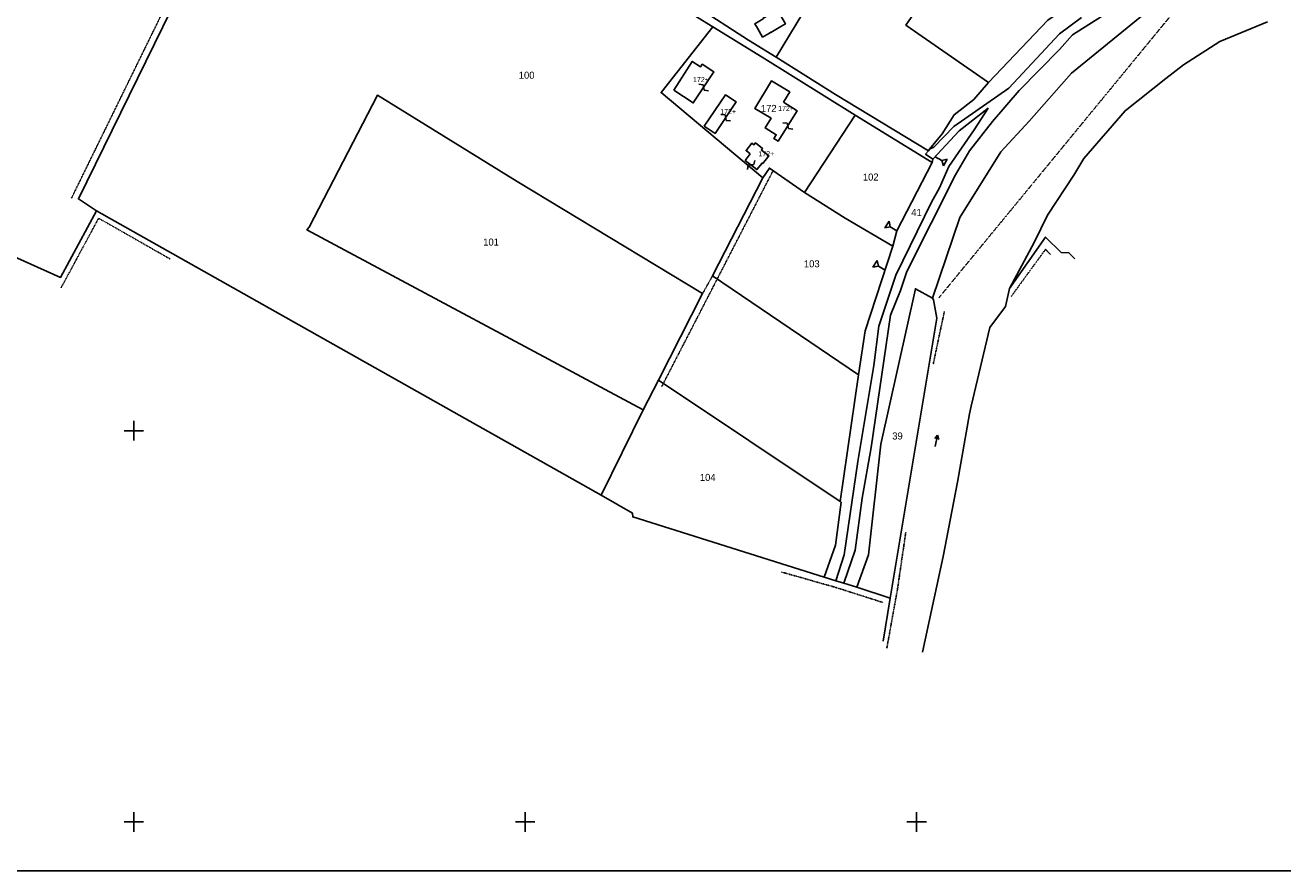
# Model space of a CAD drawing. Header units: metres. Extents: x 14523 to 16420, y -24225 to -22955.
# Tile 5 of 9: x 15344 to 15987, y -24225 to -23793. Entities that reach past the tile are written whole.
import ezdxf

# ---------------------------------------------------------------- set-up
doc = ezdxf.new("R2010")
doc.units = ezdxf.units.M
for name, pattern in [('CONTINUA', [0]), ('TRATTEGGIATA2', [0.3, 0.15, -0.15]), ('TRATTO-PUNTO', [0.4, 0.15, -0.125, 0, -0.125])]:
    doc.linetypes.add(name, pattern=pattern)
for name, color, linetype in [('CONFINE', 3, 'CONTINUA'), ('FABBRICATI', 1, 'CONTINUA'), ('LINEEVARIE', 6, 'CONTINUA'), ('PARTICELLE', 7, 'CONTINUA'), ('SIMBOLI', 6, 'CONTINUA'), ('STRADE', 8, 'CONTINUA')]:
    doc.layers.add(name, color=color, linetype=linetype)

# ---------------------------------------------------------------- blocks, each defined once
blk = doc.blocks.new('3', base_point=(5, 5))
at = {"layer": 'SIMBOLI'}
for p, q in [((5, 0), (5, 10)), ((0, 5), (10, 5))]:
    blk.add_line(p, q, dxfattribs=at)
blk = doc.blocks.new('2', base_point=(2, 5))
at = {"layer": 'SIMBOLI'}
for p, q in [((6, 5), (8, 7)), ((8, 3), (8, 7)), ((2, 5), (6, 5)), ((6, 5), (8, 3))]:
    blk.add_line(p, q, dxfattribs=at)
blk = doc.blocks.new('6', base_point=(8, 5))
at = {"layer": 'SIMBOLI'}
for p in [(2, 5), (6, 6), (6, 4)]:
    blk.add_line(p, (8, 5), dxfattribs=at)
blk = doc.blocks.new('9', base_point=(5, 5))
at = {"layer": 'SIMBOLI'}
for p, q in [((2, 5), (4, 6)), ((4, 6), (6, 4)), ((6, 4), (8, 5))]:
    blk.add_line(p, q, dxfattribs=at)

msp = doc.modelspace()

# ---------------------------------------------------------------- linework, layer by layer
at = {"layer": 'CONFINE'}
msp.add_lwpolyline([(15259.245, -23875.286), (15362.596, -23921.601), (15380.998, -23887.647), (15638.762, -24033.008), (15654.831, -24042.128), (15654.963, -24044.107), (15752.741, -24074.864), (15758.823, -24076.738), (15762.786, -24077.959), (15769.547, -24080.042), (15786.511, -24085.624), (15810.383, -23942.491), (15808.666, -23933.121), (15808.094, -23932.318), (15822.165, -23891.014), (15843.063, -23857.428), (15857.622, -23841.766), (15879.114, -23817.161), (15921.457, -23782.841)], dxfattribs=at)
at = {"layer": 'FABBRICATI'}
for points in [[(15718.665, -23794.232), (15721.329, -23798.76), (15724.772, -23796.745), (15725.479, -23796.331), (15725.586, -23796.517), (15730.719, -23793.418), (15732.961, -23792.066), (15731.25, -23789.071), (15728.849, -23784.868), (15721.447, -23789.319), (15721.565, -23789.521), (15717.346, -23791.99), (15718.665, -23794.232)], [(15675.88, -23825.973), (15685.893, -23832.397), (15696.451, -23816.613), (15690.521, -23812.647), (15689.626, -23813.943), (15685.393, -23811.203), (15675.88, -23825.973)], [(15732.022, -23832.107), (15735.212, -23826.839), (15725.816, -23821.206), (15717.347, -23835.251), (15725.632, -23840.242), (15722.586, -23845.21), (15728.307, -23848.682), (15727.109, -23850.647), (15729.357, -23851.93), (15739.026, -23836.492), (15732.022, -23832.107)], [(15691.544, -23844.304), (15697.062, -23848.042), (15707.823, -23831.889), (15702.407, -23828.28), (15691.544, -23844.304)], [(15715.045, -23858.447), (15712.424, -23861.801), (15718.433, -23866.496), (15721.048, -23863.15), (15721.39, -23863.387), (15724.461, -23859.48), (15720.716, -23856.539), (15721.295, -23855.798), (15717.627, -23852.908), (15716.91, -23853.822), (15715.839, -23852.966), (15712.907, -23856.759), (15715.045, -23858.447)]]:
    msp.add_lwpolyline(points, close=True, dxfattribs=at)
at = {"layer": 'LINEEVARIE', "color": 2}
msp.add_lwpolyline([(14523, -24225), (14523, -22955), (16420, -22955), (16420, -24225), (14523, -24225)], dxfattribs=at)
at = {"layer": 'LINEEVARIE', "linetype": 'TRATTO-PUNTO'}
for points in [[(16305.951, -23349.592), (16283.503, -23365.698), (16253.711, -23393.726), (15811.411, -23932.052)], [(15362.805, -23926.962), (15381.982, -23891.396), (15418.671, -23912.302)], [(15848.363, -23931.39), (15865.909, -23907.291), (15868.409, -23909.919)], [(15814.214, -23939.006), (15808.518, -23966.015)], [(15784.816, -24111.083), (15790.202, -24081.372), (15794.513, -24051.825)], [(15731.015, -24072.254), (15758.66, -24080.094), (15783.001, -24087.867)]]:
    msp.add_lwpolyline(points, dxfattribs=at)
at = {"layer": 'LINEEVARIE', "linetype": 'TRATTEGGIATA2'}
for points in [[(15368.137, -23881.088), (15431.174, -23752.442), (15467.603, -23677.12)], [(15669.819, -23977.347), (15726.671, -23867.065)], [(15690.661, -23929.896), (15695.76, -23920.778)]]:
    msp.add_lwpolyline(points, dxfattribs=at)
at = {"layer": 'LINEEVARIE'}
for points in [[(15847.474, -23927.348), (15860.032, -23903.743), (15866.839, -23889.875), (15880.359, -23869.353), (15885.467, -23860.793), (15906.554, -23836.397), (15927.357, -23820.03), (15936.454, -23813.034), (15954.983, -23801.07), (15979.389, -23790.996)], [(15847.474, -23927.348), (15865.981, -23900.998), (15873.838, -23908.894), (15877.853, -23908.986), (15880.946, -23912.092)], [(15803.094, -24113.152), (15813.646, -24064.386), (15820.851, -24026.336), (15827.087, -23991.451), (15827.89, -23987.426), (15837.453, -23947.258), (15845.427, -23936.572), (15847.474, -23927.348)], [(15786.511, -24085.624), (15782.927, -24107.569)]]:
    msp.add_lwpolyline(points, dxfattribs=at)
at = {"layer": 'PARTICELLE'}
for points in [[(15380.998, -23887.647), (15371.703, -23881.542), (15470.894, -23679.054), (15445.04, -23663.857), (15437.825, -23657.466), (15286.05, -23576.085), (15277.172, -23587.445), (15197.185, -23735.04), (15296.394, -23789.901), (15258.639, -23868.845), (15258.511, -23873.824), (15259.245, -23875.286), (15362.596, -23921.601), (15380.998, -23887.647)], [(15839.237, -23728.483), (15886.839, -23658.581), (15875.039, -23650.429), (15860.468, -23640.363), (15821.552, -23613.583), (15797.412, -23596.993), (15702.27, -23732.494), (15755.054, -23764.773), (15728.222, -23809.095), (15758.577, -23828.093), (15806.043, -23856.978), (15806.69, -23856.105), (15813.028, -23848.186), (15819.288, -23838.492), (15829.238, -23830.721), (15836.835, -23822.022), (15794.598, -23792.651), (15839.237, -23728.483)], [(15879.136, -23781.979), (15938.998, -23694.051), (15896.21, -23664.884), (15886.839, -23658.581), (15839.237, -23728.483), (15794.598, -23792.651), (15836.835, -23822.022), (15867.165, -23790.171), (15879.136, -23781.979)], [(15695.922, -23793.49), (15652.045, -23766.437), (15639.085, -23760.033), (15601.354, -23739.481), (15592.458, -23736.163), (15517.387, -23704.094), (15470.894, -23679.054), (15371.703, -23881.542), (15380.998, -23887.647), (15638.762, -24033.008), (15660.289, -23989.326), (15488.473, -23897.28), (15489.622, -23895.891), (15524.501, -23828.52), (15595.888, -23872.53), (15690.661, -23929.896), (15668.052, -23974.135), (15761.019, -24036.244), (15770.4, -23971.493), (15695.76, -23920.778), (15721.375, -23870.781), (15669.419, -23827.166), (15695.922, -23793.49)], [(15686.763, -23782.716), (15714.203, -23800.321), (15728.222, -23809.095), (15755.054, -23764.773), (15702.27, -23732.494), (15673.207, -23773.885), (15686.763, -23782.716)], [(15768.549, -23838.657), (15721.174, -23809.06), (15695.922, -23793.49), (15669.419, -23827.166), (15721.375, -23870.781), (15724.771, -23865.74), (15742.656, -23878.211), (15768.549, -23838.657)], [(15668.052, -23974.135), (15690.661, -23929.896), (15595.888, -23872.53), (15524.501, -23828.52), (15489.622, -23895.891), (15488.473, -23897.28), (15660.289, -23989.326), (15668.052, -23974.135)], [(15787.863, -23905.658), (15789.933, -23897.906), (15807.911, -23862.892), (15768.549, -23838.657), (15742.656, -23878.211), (15763.497, -23891.352), (15787.863, -23905.658)], [(15752.741, -24074.864), (15758.823, -24076.738), (15763.044, -24063.534), (15769.999, -24015.686), (15778.106, -23966.652), (15780.804, -23946.6), (15789.359, -23920.516), (15807.708, -23883.109), (15811.666, -23875.887), (15816.483, -23864.894), (15829.421, -23846.26), (15836.524, -23835.13), (15821.752, -23846.783), (15808.344, -23861.26), (15807.911, -23862.892), (15789.933, -23897.906), (15787.863, -23905.658), (15773.823, -23948.941), (15770.4, -23971.493), (15761.019, -24036.244), (15761.467, -24036.538), (15758.495, -24058.575), (15752.741, -24074.864)], [(15773.823, -23948.941), (15787.863, -23905.658), (15763.497, -23891.352), (15742.656, -23878.211), (15724.771, -23865.74), (15721.375, -23870.781), (15695.76, -23920.778), (15770.4, -23971.493), (15773.823, -23948.941)], [(15808.094, -23932.318), (15799.428, -23927.422), (15781.713, -24006.873), (15775.449, -24063.496), (15769.547, -24080.042), (15786.511, -24085.624), (15810.383, -23942.491), (15808.666, -23933.121), (15808.094, -23932.318)], [(15752.741, -24074.864), (15758.495, -24058.575), (15761.467, -24036.538), (15761.019, -24036.244), (15668.052, -23974.135), (15660.289, -23989.326), (15638.762, -24033.008), (15654.831, -24042.128), (15654.963, -24044.107), (15752.741, -24074.864)]]:
    msp.add_lwpolyline(points, close=True, dxfattribs=at)
for points in [[(15884.227, -23788.742), (15873.015, -23797.09), (15847.147, -23824.81), (15819.073, -23844.488), (15808.912, -23855.055), (15806.69, -23856.105), (15806.043, -23856.978), (15804.644, -23858.625), (15808.344, -23861.26), (15821.752, -23846.783), (15836.524, -23835.13), (15829.421, -23846.26), (15816.483, -23864.894), (15811.666, -23875.887), (15807.708, -23883.109), (15789.359, -23920.516), (15780.804, -23946.6), (15778.106, -23966.652), (15769.999, -24015.686), (15763.044, -24063.534), (15758.823, -24076.738), (15762.786, -24077.959), (15768.549, -24061.113), (15772.266, -24034.494), (15776.808, -24008.623), (15786.769, -23940.973), (15791.867, -23928.401), (15794.973, -23918.602), (15819.853, -23869.21), (15826.989, -23856.912), (15838.814, -23842.003), (15852.404, -23826.152), (15873.137, -23805.164), (15879.634, -23797.7), (15901.038, -23784.168)], [(15901.038, -23784.168), (15879.634, -23797.7), (15873.137, -23805.164), (15852.404, -23826.152), (15838.814, -23842.003), (15826.989, -23856.912), (15819.853, -23869.21), (15794.973, -23918.602), (15791.867, -23928.401), (15786.769, -23940.973), (15776.808, -24008.623), (15772.266, -24034.494), (15768.549, -24061.113), (15762.786, -24077.959), (15769.547, -24080.042), (15775.449, -24063.496), (15781.713, -24006.873), (15799.428, -23927.422), (15808.094, -23932.318), (15822.165, -23891.014), (15843.063, -23857.428), (15857.622, -23841.766), (15879.114, -23817.161), (15921.457, -23782.841)], [(15867.165, -23790.171), (15836.835, -23822.022), (15829.238, -23830.721), (15819.288, -23838.492), (15813.028, -23848.186), (15806.69, -23856.105), (15808.912, -23855.055), (15819.073, -23844.488), (15847.147, -23824.81), (15873.015, -23797.09), (15884.227, -23788.742)]]:
    msp.add_lwpolyline(points, dxfattribs=at)
at = {"layer": 'STRADE'}
msp.add_lwpolyline([(15652.045, -23766.437), (15695.922, -23793.49), (15721.174, -23809.06), (15768.549, -23838.657), (15807.911, -23862.892), (15808.344, -23861.26), (15804.644, -23858.625), (15806.043, -23856.978), (15758.577, -23828.093), (15728.222, -23809.095), (15714.203, -23800.321), (15686.763, -23782.716)], dxfattribs=at)

# ---------------------------------------------------------------- block references
at = {"layer": 'SIMBOLI'}
for name, p, rotation in [('9', (15691.172, -23824.505), 146.23), ('9', (15702.443, -23839.966), 146.344), ('9', (15734.192, -23844.211), 147.949), ('2', (15809.487, -23860.027), 331.423), ('9', (15715.429, -23864.148), 52.028), ('2', (15789.933, -23897.906), 146.803), ('2', (15783.883, -23917.927), 147.891), ('6', (15810.726, -24002.265), 78.501)]:
    msp.add_blockref(name, p, dxfattribs=dict(at, rotation=rotation))
for p in [(15400, -24000), (15400, -24200), (15600, -24200), (15800, -24200)]:
    msp.add_blockref('3', p, dxfattribs=at)

# ---------------------------------------------------------------- texts
at = {"layer": 'FABBRICATI', "color": 7}
for p in [(15685.775, -23821.8), (15699.677, -23838.161), (15729.256, -23836.568), (15719.175, -23859.702)]:
    msp.add_text('172+', height=2.6, dxfattribs=at).set_placement(p)
at = {"layer": 'PARTICELLE', "color": 7}
for s, p in [('100', (15596.718, -23820.065)), ('172', (15720.445, -23837.044)), ('102', (15772.562, -23872.117)), ('41', (15797.291, -23890.226)), ('101', (15578.537, -23905.351)), ('103', (15742.437, -23916.474)), ('39', (15787.575, -24004.497)), ('104', (15689.258, -24025.655))]:
    msp.add_text(s, height=3.6, dxfattribs=at).set_placement(p)

doc.saveas('drawing.dxf')
